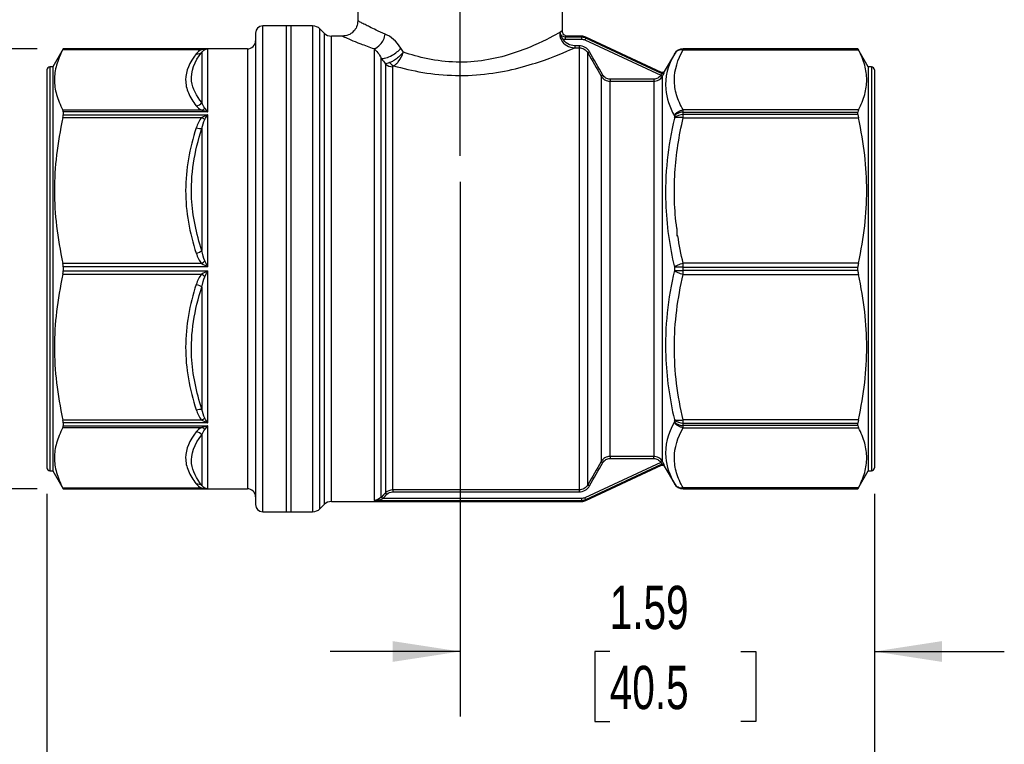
# Model space of a CAD drawing. Header units: inches. Extents: x 0.5 to 21.5, y 0.5 to 16.5.
# Tile 3 of 11: x 4.3 to 8.1, y 3.8 to 6.6. Entities that reach past the tile are written whole.
import ezdxf

# ---------------------------------------------------------------- set-up
doc = ezdxf.new("R2010")
doc.units = ezdxf.units.IN
doc.header["$LTSCALE"] = 2
doc.header["$MEASUREMENT"] = 0
doc.linetypes.add('SLD-Center', pattern=[0.75, 0.6, -0.05, 0.05, -0.05])
doc.linetypes.add('SLD-Solid', pattern=[0])
doc.layers.add('CENTER', color=40, linetype='SLD-Center')
doc.layers.add('DIMENSIONS', color=140, linetype='SLD-Solid', lineweight=25)
doc.styles.add('SLDTEXTSTYLE0', font='TXT', dxfattribs={"width": 0.7})
doc.dimstyles.new('SLDDIMSTYLE0', dxfattribs={"dimtxt": 0.169922, "dimasz": 0.26, "dimexe": 0, "dimexo": 0.0625, "dimgap": 0.04248, "dimtad": 0, "dimtih": 1, "dimtoh": 1, "dimrnd": 1e-09, "dimzin": 12, "dimdsep": 46, "dimtxsty": 'SLDTEXTSTYLE0', "dimsah": 1, "dimcen": 0.09, "dimadec": 0, "dimazin": 3, "dimtfac": 1, "dimtmove": 0, "dimatfit": 0, "dimfxl": 0, "dimfrac": 2, "dimtolj": 1, "dimtzin": 12, "dimarcsym": 0})
doc.dimstyles.new('SLDDIMSTYLE1', dxfattribs={"dimtxt": 0.169922, "dimasz": 0.26, "dimexe": 0, "dimexo": 0.0625, "dimgap": 0.04248, "dimtad": 0, "dimtih": 1, "dimtoh": 1, "dimrnd": 1e-09, "dimzin": 12, "dimdsep": 46, "dimtxsty": 'SLDTEXTSTYLE0', "dimsah": 1, "dimcen": 0.09, "dimadec": 0, "dimazin": 3, "dimtfac": 1, "dimtofl": 0, "dimtmove": 0, "dimatfit": 3, "dimfxl": 0, "dimfrac": 2, "dimtolj": 1, "dimtzin": 12, "dimarcsym": 0})

# ---------------------------------------------------------------- blocks, each defined once
blk = doc.blocks.new('_D')
at = {"layer": 'DIMENSIONS'}
for p, q in [((5.9708, 6.0131), (5.9708, 3.9551)), ((7.5653, 4.8124), (7.5653, 3.9551)), ((5.9708, 4.2051), (5.4708, 4.2051)), ((6.5467, 4.2051), (6.4896, 4.2051)), ((6.4896, 4.2051), (6.4896, 3.935)), ((7.0516, 4.2051), (7.1087, 4.2051)), ((7.1087, 4.2051), (7.1087, 3.935)), ((7.5653, 4.2051), (8.0653, 4.2051)), ((6.4896, 3.935), (6.5467, 3.935)), ((7.1087, 3.935), (7.0516, 3.935))]:
    blk.add_line(p, q, dxfattribs=at)
for points in [[(5.9708, 4.2051), (5.7108, 4.2451), (5.7108, 4.1651)], [(7.5653, 4.2051), (7.8253, 4.1651), (7.8253, 4.2451)]]:
    blk.add_solid(points, dxfattribs=at)
at = {"layer": 'DIMENSIONS', "char_height": 0.16667, "attachment_point": 1, "style": 'SLDTEXTSTYLE0'}
for s, insert in [('1.59', (6.5467, 4.458)), ('40.5', (6.5467, 4.1499))]:
    blk.add_mtext(s, dxfattribs=dict(at, insert=insert))
blk = doc.blocks.new('_D_2')
at = {"layer": 'DIMENSIONS'}
for p, q in [((4.3436, 6.5246), (3.3415, 6.5246)), ((3.5915, 6.5246), (3.5915, 5.9862)), ((3.339, 5.6781), (3.282, 5.6781)), ((3.282, 5.6781), (3.282, 5.4081)), ((3.844, 5.6781), (3.901, 5.6781)), ((3.901, 5.6781), (3.901, 5.4081)), ((3.282, 5.4081), (3.339, 5.4081)), ((3.901, 5.4081), (3.844, 5.4081)), ((3.5915, 4.8317), (3.5915, 5.37)), ((4.3436, 4.8317), (3.3415, 4.8317))]:
    blk.add_line(p, q, dxfattribs=at)
for points in [[(3.5915, 6.5246), (3.5515, 6.2646), (3.6315, 6.2646)], [(3.5915, 4.8317), (3.6315, 5.0917), (3.5515, 5.0917)]]:
    blk.add_solid(points, dxfattribs=at)
at = {"layer": 'DIMENSIONS', "char_height": 0.16667, "attachment_point": 1, "style": 'SLDTEXTSTYLE0'}
for s, insert in [('1.69', (3.339, 5.931)), ('43.0', (3.339, 5.6229))]:
    blk.add_mtext(s, dxfattribs=dict(at, insert=insert))
blk = doc.blocks.new('_D_3')
at = {"layer": 'DIMENSIONS'}
for p, q in [((4.3802, 4.8124), (4.3802, 2.9033)), ((7.5653, 4.8124), (7.5653, 2.9033)), ((4.3802, 3.1533), (5.3866, 3.1533)), ((5.6168, 3.1533), (5.5598, 3.1533)), ((5.5598, 3.1533), (5.5598, 2.8832)), ((6.1218, 3.1533), (6.1788, 3.1533)), ((6.1788, 3.1533), (6.1788, 2.8832)), ((7.5653, 3.1533), (6.3521, 3.1533)), ((5.5598, 2.8832), (5.6168, 2.8832)), ((6.1788, 2.8832), (6.1218, 2.8832))]:
    blk.add_line(p, q, dxfattribs=at)
for points in [[(4.3802, 3.1533), (4.6402, 3.1133), (4.6402, 3.1933)], [(7.5653, 3.1533), (7.3053, 3.1933), (7.3053, 3.1133)]]:
    blk.add_solid(points, dxfattribs=at)
at = {"layer": 'DIMENSIONS', "char_height": 0.16667, "attachment_point": 1, "style": 'SLDTEXTSTYLE0'}
for s, insert in [('3.19', (5.6168, 3.4062)), ('80.9', (5.6168, 3.0981))]:
    blk.add_mtext(s, dxfattribs=dict(at, insert=insert))

msp = doc.modelspace()

# ---------------------------------------------------------------- linework, layer by layer
for p, q in [((5.5771, 7.0738), (5.5771, 6.6328)), ((6.3645, 6.5934), (6.3645, 7.0738)), ((5.3192, 6.6132), (5.2109, 6.6132)), ((5.2109, 4.8143), (5.2109, 6.6132)), ((5.4033, 6.6132), (5.3015, 6.6132)), ((5.3015, 6.6132), (5.3015, 4.7431)), ((5.3192, 6.6132), (5.3192, 4.7431)), ((5.4033, 6.6132), (5.4033, 4.7431)), ((5.4474, 6.5853), (5.4311, 6.6017)), ((5.4311, 4.7546), (5.4311, 6.6017)), ((5.1834, 6.5856), (5.1834, 4.8397)), ((5.4474, 6.5853), (5.4474, 4.7709)), ((5.5181, 6.5738), (5.4753, 6.5738)), ((5.4753, 4.7825), (5.4753, 6.5738)), ((6.4376, 6.5701), (6.3757, 6.5701)), ((6.3757, 6.5623), (6.4376, 6.5623)), ((6.4385, 6.5738), (6.3842, 6.5738)), ((6.4509, 6.5593), (6.7427, 6.4233)), ((6.7464, 6.4302), (6.4542, 6.5664)), ((6.7463, 6.4343), (6.4551, 6.5701)), ((4.4436, 6.5246), (4.4039, 6.4557)), ((4.4424, 6.5222), (4.9768, 6.5222)), ((5.1519, 6.5246), (4.4436, 6.5246)), ((4.4436, 6.5246), (4.9996, 6.5246)), ((4.4436, 6.5246), (4.4436, 6.5246)), ((4.9996, 6.2824), (4.9996, 6.5246)), ((5.1519, 6.5246), (5.1519, 4.8961)), ((5.6395, 6.5257), (5.6395, 4.7862)), ((6.4284, 6.5369), (6.4119, 6.5369)), ((6.4119, 6.5291), (6.4284, 6.5291)), ((6.4284, 6.5291), (6.4284, 4.8272)), ((7.5019, 6.5246), (6.8294, 6.5246)), ((6.8294, 6.5216), (6.8294, 6.5246)), ((7.5019, 6.5246), (6.8294, 6.5246)), ((6.8294, 6.5246), (6.8294, 6.5246)), ((6.8294, 6.5216), (7.5035, 6.5216)), ((7.5416, 6.4557), (7.5019, 6.5246)), ((7.5019, 6.5246), (7.5019, 6.5246)), ((4.9773, 6.5124), (4.9773, 6.3178)), ((5.6674, 4.7992), (5.6674, 6.4888)), ((6.4625, 4.8471), (6.4625, 6.5092)), ((6.7953, 6.5049), (6.7564, 6.4375)), ((6.7953, 6.5049), (6.7953, 6.5049)), ((4.3802, 6.4439), (4.3802, 4.9707)), ((4.4039, 6.4557), (4.392, 6.4557)), ((4.392, 6.4557), (4.392, 4.9598)), ((4.4039, 6.4557), (4.4039, 4.9598)), ((5.6837, 6.4664), (5.6837, 4.8156)), ((5.7115, 4.8272), (5.7115, 6.4559)), ((7.5535, 6.4557), (7.5416, 6.4557)), ((7.5416, 6.4557), (7.5416, 4.9006)), ((7.5535, 6.4557), (7.5535, 4.9006)), ((7.5653, 6.4439), (7.5653, 4.9124)), ((6.5136, 6.42), (6.5136, 4.9363)), ((6.7158, 6.408), (6.5477, 6.408)), ((6.7499, 4.9363), (6.7499, 6.42)), ((6.5477, 4.9561), (6.5477, 6.4002)), ((6.5477, 6.4002), (6.7158, 6.4002)), ((6.7158, 6.4002), (6.7158, 4.9561)), ((4.9768, 6.2891), (4.4424, 6.2891)), ((4.4424, 6.2609), (4.9768, 6.2609)), ((4.4436, 6.2824), (4.4436, 6.2709)), ((4.9996, 6.2824), (4.4436, 6.2824)), ((4.4436, 6.2709), (4.9996, 6.2709)), ((4.9996, 5.6863), (4.9996, 6.2709)), ((6.7953, 6.2673), (6.7953, 6.2582)), ((6.8294, 6.2813), (6.8294, 6.2896)), ((7.5035, 6.2896), (6.8294, 6.2896)), ((6.8294, 6.272), (6.8294, 6.2813)), ((6.8294, 6.2813), (7.5019, 6.2813)), ((6.8294, 6.2595), (6.8294, 6.272)), ((7.5019, 6.272), (6.8294, 6.272)), ((6.8294, 6.2595), (7.5035, 6.2595)), ((7.5019, 6.272), (7.5019, 6.2813)), ((4.9773, 6.2183), (4.9773, 5.7485)), ((6.8048, 5.834), (6.8048, 5.8055)), ((6.8048, 5.8055), (6.8088, 5.8055)), ((6.8048, 5.8054), (6.8048, 5.8055)), ((4.9768, 5.6981), (4.4424, 5.6981)), ((4.9996, 5.6863), (4.4436, 5.6863)), ((4.4436, 5.6863), (4.4436, 5.67)), ((6.7953, 5.6846), (6.7953, 5.6717)), ((6.8294, 5.6847), (6.8294, 5.6995)), ((7.5035, 5.6995), (6.8294, 5.6995)), ((6.8294, 5.6716), (6.8294, 5.6847)), ((6.8294, 5.6847), (7.5019, 5.6847)), ((7.5019, 5.6716), (7.5019, 5.6847)), ((4.4424, 5.6582), (4.9768, 5.6582)), ((4.4436, 5.67), (4.9996, 5.67)), ((4.9996, 5.0854), (4.9996, 5.67)), ((6.8294, 5.6568), (6.8294, 5.6716)), ((7.5019, 5.6716), (6.8294, 5.6716)), ((6.8294, 5.6568), (7.5035, 5.6568)), ((4.9773, 5.6078), (4.9773, 5.138)), ((4.9768, 5.0954), (4.4424, 5.0954)), ((4.4436, 5.0854), (4.4436, 5.0739)), ((4.9996, 5.0854), (4.4436, 5.0854)), ((6.7953, 5.0981), (6.7953, 5.089)), ((7.5035, 5.0968), (6.8294, 5.0968)), ((6.8294, 5.0843), (6.8294, 5.0968)), ((6.8294, 5.0843), (7.5019, 5.0843)), ((6.8294, 5.075), (6.8294, 5.0843)), ((7.5019, 5.075), (7.5019, 5.0843)), ((4.4424, 5.0672), (4.9768, 5.0672)), ((4.4436, 5.0739), (4.9996, 5.0739)), ((4.9996, 4.8317), (4.9996, 5.0739)), ((7.5019, 5.075), (6.8294, 5.075)), ((6.8294, 5.0667), (6.8294, 5.075)), ((6.8294, 5.0667), (7.5035, 5.0667)), ((4.9773, 5.0385), (4.9773, 4.8439)), ((4.3802, 4.9707), (4.3802, 4.9124)), ((4.392, 4.9598), (4.392, 4.9006)), ((4.4039, 4.9598), (4.4039, 4.9006)), ((6.7427, 4.933), (6.4509, 4.797)), ((6.7158, 4.9561), (6.5477, 4.9561)), ((6.5477, 4.9483), (6.7158, 4.9483)), ((4.392, 4.9006), (4.4039, 4.9006)), ((4.4039, 4.9006), (4.4436, 4.8317)), ((5.1519, 4.8961), (5.1519, 4.8317)), ((6.4542, 4.7899), (6.7464, 4.9261)), ((6.4551, 4.7862), (6.7463, 4.922)), ((6.7564, 4.9188), (6.7953, 4.8514)), ((7.5019, 4.8317), (7.5416, 4.9006)), ((7.5416, 4.9006), (7.5535, 4.9006)), ((6.7953, 4.8514), (6.7953, 4.8514)), ((4.9768, 4.8341), (4.4424, 4.8341)), ((4.4436, 4.8317), (5.1519, 4.8317)), ((4.4436, 4.8317), (4.4436, 4.8317)), ((4.9996, 4.8317), (4.4436, 4.8317)), ((5.1834, 4.8397), (5.1834, 4.7707)), ((5.2109, 4.7431), (5.2109, 4.8143)), ((6.4284, 4.8272), (5.7115, 4.8272)), ((5.7115, 4.8194), (6.4284, 4.8194)), ((7.5035, 4.8347), (6.8294, 4.8347)), ((6.8294, 4.8317), (6.8294, 4.8347)), ((6.8294, 4.8317), (7.5019, 4.8317)), ((6.8294, 4.8317), (7.5019, 4.8317)), ((6.8294, 4.8317), (6.8294, 4.8317)), ((7.5019, 4.8317), (7.5019, 4.8317)), ((5.4753, 4.7825), (6.4385, 4.7825)), ((5.6395, 4.7862), (6.4376, 4.7862)), ((6.4376, 4.794), (5.6733, 4.794)), ((5.2109, 4.7431), (5.3192, 4.7431)), ((5.3015, 4.7431), (5.4033, 4.7431)), ((5.4311, 4.7546), (5.4474, 4.7709))]:
    msp.add_line(p, q)
at = {"flags": 128}
for points in [[(5.6837, 4.8156), (5.6747, 4.8066), (5.6677, 4.7996)], [(5.6733, 4.794), (5.6822, 4.803), (5.6892, 4.8101)]]:
    msp.add_lwpolyline(points, dxfattribs=at)
for centre, radius, start, end in [((5.2109, 6.5856), 0.0276, 90, 180), ((5.4033, 6.5738), 0.0394, 45, 90), ((5.1519, 6.5561), 0.0315, 270, 0), ((5.4753, 6.6132), 0.0394, 225, 270), ((6.3604, 6.5894), 0.00493, 190.7022, 197.8442), ((6.8294, 6.4852), 0.0394, 90, 150), ((6.8294, 6.4852), 0.0394, 89.9997, 149.9988), ((4.392, 6.4439), 0.0118, 90, 180), ((7.5535, 6.4439), 0.0118, 0, 90), ((6.8276, 6.2373), 0.044, 87.621, 137.1048), ((6.8275, 6.2277), 0.0444, 87.564, 136.5377), ((6.8257, 2.7166), 2.9681, 89.9283, 90.5865), ((6.8257, 8.6396), 2.9681, 269.4135, 270.0717), ((6.8275, 5.1286), 0.0444, 223.4623, 272.436), ((6.8276, 5.119), 0.044, 222.8952, 272.379), ((4.392, 4.9124), 0.0118, 180, 270), ((7.5535, 4.9124), 0.0118, 270, 0), ((6.8294, 4.8711), 0.0394, 210, 270), ((6.8294, 4.8711), 0.0394, 210.0012, 270.0003), ((5.1519, 4.8002), 0.0315, 0, 90), ((5.4753, 4.7431), 0.0394, 90, 135), ((5.2109, 4.7707), 0.0276, 180, 270), ((5.4033, 4.7825), 0.0394, 270, 315)]:
    msp.add_arc(centre, radius, start, end)
for points, knots in [([(5.5771, 6.6328), (5.5762, 6.6251), (5.5744, 6.6097), (5.5608, 6.5901), (5.5413, 6.5765), (5.5258, 6.5747), (5.5181, 6.5738)], [0, 0, 0, 0, 0.249937, 0.499905, 0.749657, 1, 1, 1, 1]), ([(5.6827, 6.5816), (5.6706, 6.5869), (5.648, 6.5967), (5.6229, 6.6089), (5.6066, 6.6173), (5.5962, 6.6226), (5.5891, 6.6263), (5.5806, 6.6308), (5.5748, 6.634), (5.5771, 6.6328), (5.5771, 6.6328)], [0, 0, 0, 0, 0.192866, 0.359731, 0.500725, 0.586318, 0.670902, 0.75444, 0.999177, 1, 1, 1, 1]), ([(5.5181, 6.5738), (5.5181, 6.5738), (5.5175, 6.5741), (5.5198, 6.5731), (5.5274, 6.5696), (5.548, 6.5607), (5.5859, 6.5449), (5.6215, 6.5322), (5.6395, 6.5257)], [0, 0, 0, 0, 0.000854, 0.125069, 0.248426, 0.497087, 0.745904, 1, 1, 1, 1]), ([(5.6395, 6.5257), (5.648, 6.5282), (5.668, 6.5413), (5.6802, 6.5669), (5.6827, 6.5816)], [0, 0, 0, 0, 0.428571, 1, 1, 1, 1]), ([(6.3544, 6.5878), (6.338, 6.5787), (6.2656, 6.5381), (6.106, 6.4809), (5.9551, 6.4702), (5.8457, 6.4838), (5.7813, 6.5024), (5.7524, 6.5124)], [6.081244, 6.081244, 6.081244, 6.081244, 6.71721, 7.368684, 7.694421, 8.020158, 8.330932, 8.330932, 8.330932, 8.330932]), ([(6.3555, 6.5885), (6.3551, 6.5864), (6.3546, 6.5823), (6.3548, 6.5729), (6.357, 6.5652), (6.3596, 6.5603)], [-0.07228077, -0.07228077, -0.07228077, -0.07228077, -0.05162912, -0.03614038, 0, 0, 0, 0]), ([(6.3663, 6.5639), (6.3636, 6.5665), (6.36, 6.5713), (6.3565, 6.5798), (6.3556, 6.585), (6.3557, 6.5879)], [-0.07228077, -0.07228077, -0.07228077, -0.07228077, -0.03614038, -0.02065165, 0, 0, 0, 0]), ([(6.3557, 6.5879), (6.3557, 6.5883), (6.3557, 6.5888), (6.3558, 6.5893), (6.3558, 6.5893), (6.3558, 6.5894)], [-0.003647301, -0.003647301, -0.003647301, -0.003647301, -0.000498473, -0.000498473, 0, 0, 0, 0]), ([(6.3757, 6.5701), (6.3698, 6.5701), (6.3594, 6.5747), (6.3557, 6.585), (6.3558, 6.5894)], [0, 0, 0, 0, 0.0620979, 0.1086713, 0.1086713, 0.1086713, 0.1086713]), ([(6.3663, 6.5639), (6.3646, 6.563), (6.3616, 6.5614), (6.3599, 6.5605), (6.3596, 6.5603)], [0, 0, 0, 0, 0.571429, 1, 1, 1, 1]), ([(6.3596, 6.5603), (6.3645, 6.5509), (6.3799, 6.5349), (6.4013, 6.5291), (6.4119, 6.5291)], [0, 0, 0, 0, 0.0702546, 0.1405078, 0.1405078, 0.1405078, 0.1405078]), ([(6.3841, 6.5738), (6.3815, 6.5741), (6.3764, 6.5747), (6.3699, 6.5792), (6.3654, 6.5857), (6.3647, 6.5909), (6.3644, 6.5934)], [0, 0, 0, 0, 0.250094, 0.499943, 0.749834, 1, 1, 1, 1]), ([(6.3757, 6.5701), (6.3757, 6.5699), (6.3757, 6.569), (6.3757, 6.5661), (6.3757, 6.5642), (6.3757, 6.5623)], [0, 0, 0, 0, 0.5, 0.5, 1, 1, 1, 1]), ([(6.4376, 6.5701), (6.4376, 6.57), (6.4376, 6.5683), (6.4376, 6.5645), (6.4376, 6.5623)], [0, 0, 0, 0, 0.428571, 1, 1, 1, 1]), ([(6.4542, 6.5664), (6.4541, 6.5663), (6.4538, 6.5654), (6.4525, 6.5628), (6.4517, 6.5611), (6.4509, 6.5593)], [0, 0, 0, 0, 0.5, 0.5, 1, 1, 1, 1]), ([(4.4424, 6.5222), (4.431, 6.5013), (4.4229, 6.4816), (4.4122, 6.4431), (4.4095, 6.4244), (4.4095, 6.3869), (4.4122, 6.3681), (4.4229, 6.3296), (4.431, 6.3099), (4.4424, 6.2891)], [0, 0, 0, 0, 0.25, 0.25, 0.5, 0.5, 0.75, 0.75, 1, 1, 1, 1]), ([(4.9996, 6.5246), (4.9994, 6.5246), (4.9993, 6.5246), (4.9917, 6.5245), (4.9841, 6.5237), (4.9768, 6.5222)], [-0.08395482, -0.08395482, -0.08395482, -0.08395482, -0.08246334, -0.08246334, 0, 0, 0, 0]), ([(4.9882, 6.5219), (4.9918, 6.5236), (4.9956, 6.5245), (4.9994, 6.5246), (4.9995, 6.5246), (4.9996, 6.5246)], [-0.08395482, -0.08395482, -0.08395482, -0.08395482, -0.00149148, -0.00149148, 0, 0, 0, 0]), ([(5.6674, 6.4888), (5.6719, 6.4877), (5.6845, 6.4886), (5.7136, 6.5013), (5.7342, 6.5174), (5.7432, 6.5271)], [0, 0, 0, 0, 0.285714, 0.571429, 1, 1, 1, 1]), ([(5.7149, 6.4599), (5.7494, 6.45), (5.825, 6.432), (5.9527, 6.4191), (6.1263, 6.4292), (6.3097, 6.4826), (6.393, 6.5205), (6.4119, 6.5291)], [6.082024, 6.082024, 6.082024, 6.082024, 6.407761, 6.733498, 7.059235, 7.710709, 8.345895, 8.345895, 8.345895, 8.345895]), ([(6.4119, 6.5369), (6.4119, 6.535), (6.4119, 6.5331), (6.4119, 6.5302), (6.4119, 6.5293), (6.4119, 6.5291)], [0, 0, 0, 0, 0.5, 0.5, 1, 1, 1, 1]), ([(6.4284, 6.5369), (6.4284, 6.5353), (6.4284, 6.5314), (6.4284, 6.5293), (6.4284, 6.5291)], [0, 0, 0, 0, 0.428571, 1, 1, 1, 1]), ([(6.8294, 6.2896), (6.8187, 6.3086), (6.8101, 6.3279), (6.7983, 6.3667), (6.7953, 6.3862), (6.7955, 6.4447), (6.8079, 6.4836), (6.8294, 6.5216)], [0, 0, 0, 0, 0.25, 0.25, 0.5, 0.5, 1, 1, 1, 1]), ([(7.5035, 6.2896), (7.5147, 6.3104), (7.5227, 6.33), (7.5334, 6.3683), (7.536, 6.3869), (7.536, 6.4243), (7.5334, 6.4429), (7.5227, 6.4812), (7.5147, 6.5009), (7.5035, 6.5216)], [0, 0, 0, 0, 0.25, 0.25, 0.5, 0.5, 0.75, 0.75, 1, 1, 1, 1]), ([(4.955, 6.5055), (4.9294, 6.4733), (4.9147, 6.4394), (4.9143, 6.3887), (4.918, 6.3718), (4.932, 6.3383), (4.9422, 6.3218), (4.955, 6.3057)], [0, 0, 0, 0, 0.5, 0.5, 0.75, 0.75, 1, 1, 1, 1]), ([(4.9773, 6.3178), (4.9554, 6.3443), (4.9217, 6.4088), (4.9481, 6.4758), (4.9773, 6.5124)], [0, 0, 0, 0, 0.575193, 1.342116, 1.342116, 1.342116, 1.342116]), ([(5.7524, 6.5124), (5.7523, 6.5123), (5.7523, 6.5122), (5.7441, 6.5019), (5.7293, 6.4882), (5.7099, 6.4764), (5.7024, 6.4731), (5.6989, 6.4719)], [-0.00033008, -0.00033008, -0.00033008, -0.00033008, 0, 0, 0.0374703, 0.0499604, 0.0624505, 0.0624505, 0.0624505, 0.0624505]), ([(5.7149, 6.4599), (5.7179, 6.4615), (5.7242, 6.4657), (5.7391, 6.4809), (5.7483, 6.4987), (5.7523, 6.5121), (5.7524, 6.5123), (5.7524, 6.5124)], [-0.00033008, -0.00033008, -0.00033008, -0.00033008, 0.01216002, 0.02465012, 0.06212043, 0.06212043, 0.0624505, 0.0624505, 0.0624505, 0.0624505]), ([(6.4693, 6.5131), (6.4678, 6.5123), (6.4644, 6.5103), (6.4626, 6.5093), (6.4625, 6.5092)], [0, 0, 0, 0, 0.428571, 1, 1, 1, 1]), ([(6.7953, 6.5049), (6.7707, 6.4614), (6.7487, 6.3823), (6.7769, 6.3012), (6.7953, 6.2673)], [0, 0, 0, 0, 0.88516, 1.54903, 1.54903, 1.54903, 1.54903]), ([(6.5204, 6.4239), (6.5185, 6.4228), (6.5151, 6.4208), (6.5137, 6.4201), (6.5136, 6.42)], [0, 0, 0, 0, 0.571429, 1, 1, 1, 1]), ([(6.5477, 6.408), (6.5477, 6.4061), (6.5477, 6.4043), (6.5477, 6.4014), (6.5477, 6.4005), (6.5477, 6.4002)], [0, 0, 0, 0, 0.5, 0.5, 1, 1, 1, 1]), ([(6.7158, 6.408), (6.7158, 6.4059), (6.7158, 6.4021), (6.7158, 6.4004), (6.7158, 6.4002)], [0, 0, 0, 0, 0.571429, 1, 1, 1, 1]), ([(6.7427, 6.4233), (6.7446, 6.4221), (6.748, 6.4201), (6.7493, 6.4193), (6.7494, 6.4192)], [0, 0, 0, 0, 0.571429, 1, 1, 1, 1]), ([(6.7429, 6.4236), (6.7448, 6.4225), (6.7483, 6.4206), (6.7497, 6.42), (6.7499, 6.42)], [0, 0, 0, 0, 0.571429, 1, 1, 1, 1]), ([(6.7564, 6.4375), (6.7558, 6.4367), (6.7547, 6.4352), (6.752, 6.4338), (6.7491, 6.4334), (6.7472, 6.434), (6.7463, 6.4343)], [0, 0, 0, 0, 0.249946, 0.499893, 0.749636, 1, 1, 1, 1]), ([(6.7464, 6.4302), (6.7479, 6.4295), (6.752, 6.429), (6.7554, 6.4315), (6.7566, 6.4334)], [0, 0, 0, 0, 0.428571, 1, 1, 1, 1]), ([(4.9996, 6.2824), (4.9995, 6.2825), (4.9994, 6.2826), (4.9956, 6.288), (4.9918, 6.2927), (4.9882, 6.2966)], [-0.00149148, -0.00149148, -0.00149148, -0.00149148, 0, 0, 0.08246334, 0.08246334, 0.08246334, 0.08246334]), ([(4.4424, 6.2609), (4.431, 6.2106), (4.4229, 6.1629), (4.4122, 6.07), (4.4095, 6.0247), (4.4095, 5.9342), (4.4122, 5.8889), (4.4229, 5.796), (4.431, 5.7484), (4.4424, 5.6981)], [0, 0, 0, 0, 0.25, 0.25, 0.5, 0.5, 0.75, 0.75, 1, 1, 1, 1]), ([(4.9768, 6.2891), (4.9841, 6.2875), (4.9917, 6.2853), (4.9993, 6.2825), (4.9994, 6.2825), (4.9996, 6.2824)], [-0.00149148, -0.00149148, -0.00149148, -0.00149148, 0.08097186, 0.08097186, 0.08246334, 0.08246334, 0.08246334, 0.08246334]), ([(4.9996, 6.2709), (4.9994, 6.2708), (4.9993, 6.2708), (4.9917, 6.2679), (4.9841, 6.2646), (4.9768, 6.2609)], [-0.08395478, -0.08395478, -0.08395478, -0.08395478, -0.08246738, -0.08246738, 0, 0, 0, 0]), ([(4.9882, 6.2529), (4.9918, 6.2592), (4.9956, 6.2652), (4.9994, 6.2707), (4.9995, 6.2708), (4.9996, 6.2709)], [-0.08395478, -0.08395478, -0.08395478, -0.08395478, -0.0014874, -0.0014874, 0, 0, 0, 0]), ([(6.7953, 6.2582), (6.7707, 6.1515), (6.7487, 5.9584), (6.7769, 5.7652), (6.7953, 5.6846)], [0, 0, 0, 0, 0.88516, 1.54903, 1.54903, 1.54903, 1.54903]), ([(6.8048, 5.834), (6.8002, 5.8695), (6.7972, 5.9051), (6.7948, 5.9765), (6.7965, 6.0836), (6.8131, 6.1898), (6.8294, 6.2595)], [0, 0, 0, 0, 0.25, 0.25, 0.5, 1, 1, 1, 1]), ([(7.5035, 5.6995), (7.5147, 5.7495), (7.5227, 5.7969), (7.5334, 5.8894), (7.536, 5.9344), (7.536, 6.0245), (7.5334, 6.0696), (7.5227, 6.162), (7.5147, 6.2095), (7.5035, 6.2595)], [0, 0, 0, 0, 0.25, 0.25, 0.5, 0.5, 0.75, 0.75, 1, 1, 1, 1]), ([(4.955, 6.2207), (4.9294, 6.1428), (4.9147, 6.0611), (4.9143, 5.9386), (4.918, 5.8978), (4.932, 5.8171), (4.9422, 5.7772), (4.955, 5.7383)], [0, 0, 0, 0, 0.5, 0.5, 0.75, 0.75, 1, 1, 1, 1]), ([(4.9773, 5.7485), (4.9554, 5.8134), (4.9217, 5.9709), (4.9481, 6.1312), (4.9773, 6.2183)], [0, 0, 0, 0, 0.575186, 1.3421, 1.3421, 1.3421, 1.3421]), ([(4.9768, 5.6981), (4.9841, 5.6944), (4.9917, 5.6904), (4.9993, 5.6865), (4.9994, 5.6864), (4.9996, 5.6863)], [-0.0014874, -0.0014874, -0.0014874, -0.0014874, 0.08097998, 0.08097998, 0.08246738, 0.08246738, 0.08246738, 0.08246738]), ([(4.9996, 5.6863), (4.9995, 5.6865), (4.9994, 5.6866), (4.9956, 5.6943), (4.9918, 5.7018), (4.9882, 5.7091)], [-0.0014874, -0.0014874, -0.0014874, -0.0014874, 0, 0, 0.08246738, 0.08246738, 0.08246738, 0.08246738]), ([(4.4424, 5.6582), (4.431, 5.6079), (4.4229, 5.5603), (4.4122, 5.4673), (4.4095, 5.4221), (4.4095, 5.3316), (4.4122, 5.2863), (4.4229, 5.1934), (4.431, 5.1457), (4.4424, 5.0954)], [0, 0, 0, 0, 0.25, 0.25, 0.5, 0.5, 0.75, 0.75, 1, 1, 1, 1]), ([(4.9996, 5.67), (4.9994, 5.6699), (4.9993, 5.6698), (4.9917, 5.6659), (4.9841, 5.6619), (4.9768, 5.6582)], [-0.08395482, -0.08395482, -0.08395482, -0.08395482, -0.08246334, -0.08246334, 0, 0, 0, 0]), ([(4.9882, 5.6472), (4.9918, 5.6545), (4.9956, 5.662), (4.9994, 5.6697), (4.9995, 5.6698), (4.9996, 5.67)], [-0.08395482, -0.08395482, -0.08395482, -0.08395482, -0.00149148, -0.00149148, 0, 0, 0, 0]), ([(6.7953, 5.6717), (6.7707, 5.5643), (6.7487, 5.3703), (6.7769, 5.1781), (6.7953, 5.0981)], [0, 0, 0, 0, 0.88516, 1.54903, 1.54903, 1.54903, 1.54903]), ([(6.8294, 5.0968), (6.8187, 5.1427), (6.8101, 5.1893), (6.7983, 5.2829), (6.7953, 5.33), (6.7955, 5.4711), (6.8079, 5.565), (6.8294, 5.6568)], [0, 0, 0, 0, 0.25, 0.25, 0.5, 0.5, 1, 1, 1, 1]), ([(7.5035, 5.0968), (7.5147, 5.1468), (7.5227, 5.1943), (7.5334, 5.2867), (7.536, 5.3318), (7.536, 5.4219), (7.5334, 5.4669), (7.5227, 5.5594), (7.5147, 5.6068), (7.5035, 5.6568)], [0, 0, 0, 0, 0.25, 0.25, 0.5, 0.5, 0.75, 0.75, 1, 1, 1, 1]), ([(4.955, 5.618), (4.9294, 5.5402), (4.9147, 5.4585), (4.9143, 5.336), (4.918, 5.2951), (4.932, 5.2144), (4.9422, 5.1746), (4.955, 5.1356)], [0, 0, 0, 0, 0.5, 0.5, 0.75, 0.75, 1, 1, 1, 1]), ([(4.9773, 5.138), (4.9554, 5.2033), (4.9217, 5.3616), (4.9481, 5.5212), (4.9773, 5.6078)], [0, 0, 0, 0, 0.575193, 1.342116, 1.342116, 1.342116, 1.342116]), ([(4.9768, 5.0954), (4.9841, 5.0917), (4.9917, 5.0884), (4.9993, 5.0855), (4.9994, 5.0855), (4.9996, 5.0854)], [-0.00149148, -0.00149148, -0.00149148, -0.00149148, 0.08097186, 0.08097186, 0.08246334, 0.08246334, 0.08246334, 0.08246334]), ([(4.9996, 5.0854), (4.9995, 5.0855), (4.9994, 5.0856), (4.9956, 5.0911), (4.9918, 5.0971), (4.9882, 5.1034)], [-0.00149148, -0.00149148, -0.00149148, -0.00149148, 0, 0, 0.08246334, 0.08246334, 0.08246334, 0.08246334]), ([(6.7953, 5.089), (6.7707, 5.0438), (6.7487, 4.9626), (6.7769, 4.884), (6.7953, 4.8514)], [0, 0, 0, 0, 0.88516, 1.54903, 1.54903, 1.54903, 1.54903]), ([(4.4424, 5.0672), (4.431, 5.0464), (4.4229, 5.0267), (4.4122, 4.9882), (4.4095, 4.9694), (4.4095, 4.9319), (4.4122, 4.9132), (4.4229, 4.8747), (4.431, 4.855), (4.4424, 4.8341)], [0, 0, 0, 0, 0.25, 0.25, 0.5, 0.5, 0.75, 0.75, 1, 1, 1, 1]), ([(4.955, 5.0506), (4.9294, 5.0183), (4.9147, 4.9846), (4.9143, 4.9338), (4.918, 4.9169), (4.932, 4.8834), (4.9422, 4.8669), (4.955, 4.8508)], [0, 0, 0, 0, 0.5, 0.5, 0.75, 0.75, 1, 1, 1, 1]), ([(4.9996, 5.0739), (4.9994, 5.0738), (4.9993, 5.0738), (4.9917, 5.071), (4.9841, 5.0688), (4.9768, 5.0672)], [-0.08395478, -0.08395478, -0.08395478, -0.08395478, -0.08246738, -0.08246738, 0, 0, 0, 0]), ([(4.9882, 5.0597), (4.9918, 5.0636), (4.9956, 5.0683), (4.9994, 5.0737), (4.9995, 5.0738), (4.9996, 5.0739)], [-0.08395478, -0.08395478, -0.08395478, -0.08395478, -0.0014874, -0.0014874, 0, 0, 0, 0]), ([(6.8294, 4.8347), (6.8187, 4.8537), (6.8101, 4.873), (6.7983, 4.9118), (6.7953, 4.9313), (6.7955, 4.9897), (6.8079, 5.0286), (6.8294, 5.0667)], [0, 0, 0, 0, 0.25, 0.25, 0.5, 0.5, 1, 1, 1, 1]), ([(7.5035, 4.8347), (7.5147, 4.8554), (7.5227, 4.8751), (7.5334, 4.9134), (7.536, 4.932), (7.536, 4.9693), (7.5334, 4.988), (7.5227, 5.0263), (7.5147, 5.0459), (7.5035, 5.0667)], [0, 0, 0, 0, 0.25, 0.25, 0.5, 0.5, 0.75, 0.75, 1, 1, 1, 1]), ([(4.9773, 4.8439), (4.9554, 4.8714), (4.9217, 4.9378), (4.9481, 5.0032), (4.9773, 5.0385)], [0, 0, 0, 0, 0.575186, 1.3421, 1.3421, 1.3421, 1.3421]), ([(6.5136, 4.9363), (6.5137, 4.9362), (6.5151, 4.9355), (6.5185, 4.9335), (6.5204, 4.9324)], [0, 0, 0, 0, 0.428571, 1, 1, 1, 1]), ([(6.5477, 4.9561), (6.5477, 4.9558), (6.5477, 4.9549), (6.5477, 4.952), (6.5477, 4.9502), (6.5477, 4.9483)], [0, 0, 0, 0, 0.5, 0.5, 1, 1, 1, 1]), ([(6.7158, 4.9483), (6.7158, 4.9502), (6.7158, 4.952), (6.7158, 4.9549), (6.7158, 4.9558), (6.7158, 4.9561)], [0, 0, 0, 0, 0.5, 0.5, 1, 1, 1, 1]), ([(6.7427, 4.933), (6.7446, 4.9342), (6.748, 4.9362), (6.7493, 4.937), (6.7494, 4.9371)], [0, 0, 0, 0, 0.571429, 1, 1, 1, 1]), ([(6.7429, 4.9327), (6.7448, 4.9338), (6.7483, 4.9357), (6.7497, 4.9363), (6.7499, 4.9363)], [0, 0, 0, 0, 0.571429, 1, 1, 1, 1]), ([(6.7464, 4.9261), (6.7484, 4.927), (6.7527, 4.9271), (6.7557, 4.9244), (6.7566, 4.9229)], [0, 0, 0, 0, 0.571429, 1, 1, 1, 1]), ([(6.7463, 4.922), (6.7472, 4.9223), (6.7491, 4.9229), (6.752, 4.9225), (6.7547, 4.9211), (6.7558, 4.9196), (6.7564, 4.9188)], [0, 0, 0, 0, 0.250364, 0.500107, 0.750054, 1, 1, 1, 1]), ([(4.9768, 4.8341), (4.9841, 4.8326), (4.9917, 4.8318), (4.9993, 4.8317), (4.9994, 4.8317), (4.9996, 4.8317)], [-0.0014874, -0.0014874, -0.0014874, -0.0014874, 0.08097998, 0.08097998, 0.08246738, 0.08246738, 0.08246738, 0.08246738]), ([(4.9996, 4.8317), (4.9995, 4.8317), (4.9994, 4.8317), (4.9956, 4.8318), (4.9918, 4.8327), (4.9882, 4.8344)], [-0.0014874, -0.0014874, -0.0014874, -0.0014874, 0, 0, 0.08246738, 0.08246738, 0.08246738, 0.08246738]), ([(5.6837, 4.8156), (5.6838, 4.8155), (5.6849, 4.8144), (5.6876, 4.8117), (5.6892, 4.8101)], [0, 0, 0, 0, 0.428571, 1, 1, 1, 1]), ([(5.7115, 4.8272), (5.7115, 4.827), (5.7115, 4.826), (5.7115, 4.8232), (5.7115, 4.8213), (5.7115, 4.8194)], [0, 0, 0, 0, 0.5, 0.5, 1, 1, 1, 1]), ([(6.4284, 4.8272), (6.4284, 4.827), (6.4284, 4.8248), (6.4284, 4.821), (6.4284, 4.8194)], [0, 0, 0, 0, 0.571429, 1, 1, 1, 1]), ([(6.4625, 4.8471), (6.4626, 4.847), (6.4644, 4.846), (6.4678, 4.844), (6.4693, 4.8431)], [0, 0, 0, 0, 0.571429, 1, 1, 1, 1]), ([(5.6674, 4.7992), (5.6595, 4.7912), (5.6493, 4.7868), (5.6396, 4.7862), (5.6396, 4.7862), (5.6395, 4.7862)], [0.0012214, 0.0012214, 0.0012214, 0.0012214, 0.1035212, 0.1035212, 0.1040877, 0.1040877, 0.1040877, 0.1040877]), ([(5.6395, 4.7862), (5.6396, 4.7862), (5.6396, 4.7862), (5.6513, 4.7865), (5.6635, 4.7891), (5.6729, 4.7939)], [0.0012214, 0.0012214, 0.0012214, 0.0012214, 0.001788, 0.001788, 0.1040877, 0.1040877, 0.1040877, 0.1040877]), ([(5.6729, 4.7939), (5.6713, 4.7954), (5.6686, 4.7981), (5.6675, 4.7991), (5.6674, 4.7992)], [0, 0, 0, 0, 0.571429, 1, 1, 1, 1]), ([(5.6677, 4.7996), (5.6678, 4.7994), (5.6693, 4.798), (5.6721, 4.7952), (5.6733, 4.794)], [0, 0, 0, 0, 0.571429, 1, 1, 1, 1]), ([(6.4376, 4.794), (6.4376, 4.7918), (6.4376, 4.788), (6.4376, 4.7863), (6.4376, 4.7862)], [0, 0, 0, 0, 0.571429, 1, 1, 1, 1]), ([(6.4542, 4.7899), (6.4542, 4.79), (6.4535, 4.7915), (6.4518, 4.795), (6.4509, 4.797)], [0, 0, 0, 0, 0.428571, 1, 1, 1, 1])]:
    msp.add_open_spline(points, degree=3, knots=knots)
for points in [[(5.7432, 6.5271), (5.7263, 6.5544), (5.7036, 6.5728), (5.6827, 6.5816)], [(6.3555, 6.5885), (6.3552, 6.5883), (6.3548, 6.588), (6.3544, 6.5878)], [(6.3558, 6.5894), (6.3557, 6.5891), (6.3556, 6.5888), (6.3555, 6.5885)], [(6.3644, 6.5934), (6.3644, 6.5934), (6.3615, 6.5921), (6.3558, 6.5894)], [(6.4119, 6.5369), (6.4026, 6.5369), (6.384, 6.5418), (6.3706, 6.5557), (6.3663, 6.5639)], [(6.3663, 6.5639), (6.3694, 6.5628), (6.3725, 6.5623), (6.3757, 6.5623)], [(6.3757, 6.5701), (6.3813, 6.5725), (6.3841, 6.5738), (6.3841, 6.5738)], [(6.4384, 6.5738), (6.4384, 6.5738), (6.4382, 6.5726), (6.4376, 6.5701)], [(6.4542, 6.5664), (6.4491, 6.5688), (6.4433, 6.5701), (6.4376, 6.5701)], [(6.4376, 6.5623), (6.4422, 6.5623), (6.4468, 6.5613), (6.4509, 6.5593)], [(6.4551, 6.5701), (6.4524, 6.5712), (6.4471, 6.5733), (6.4413, 6.5737), (6.4384, 6.5738)], [(6.4542, 6.5664), (6.4548, 6.5689), (6.4551, 6.5701), (6.4551, 6.5701)], [(4.4424, 6.5222), (4.4432, 6.5237), (4.4436, 6.5245), (4.4436, 6.5246)], [(4.9768, 6.5222), (4.9659, 6.5175), (4.9598, 6.5115), (4.955, 6.5055)], [(4.9882, 6.5219), (4.9847, 6.5207), (4.9808, 6.5208), (4.9768, 6.5222)], [(4.9773, 6.5124), (4.9797, 6.516), (4.9827, 6.5194), (4.9882, 6.5219)], [(5.6395, 6.5257), (5.6491, 6.5175), (5.6596, 6.5049), (5.6674, 6.4888)], [(5.7524, 6.5124), (5.7493, 6.5173), (5.7463, 6.5222), (5.7432, 6.5271)], [(6.4693, 6.5131), (6.4652, 6.5203), (6.4531, 6.5325), (6.4366, 6.5369), (6.4284, 6.5369)], [(6.4284, 6.5291), (6.4352, 6.5291), (6.449, 6.5254), (6.4591, 6.5152), (6.4625, 6.5092)], [(6.8294, 6.5216), (6.8224, 6.5222), (6.8085, 6.5196), (6.7986, 6.5105), (6.7953, 6.5049)], [(7.5019, 6.5246), (7.5019, 6.5245), (7.5024, 6.5235), (7.5035, 6.5216)], [(4.955, 6.5055), (4.9634, 6.5045), (4.9717, 6.5071), (4.9773, 6.5124)], [(5.6674, 6.4888), (5.6727, 6.4814), (5.6782, 6.4739), (5.6837, 6.4664)], [(6.4625, 6.5092), (6.4795, 6.4795), (6.4966, 6.4497), (6.5136, 6.42)], [(6.5204, 6.4239), (6.5034, 6.4537), (6.4863, 6.4834), (6.4693, 6.5131)], [(5.6989, 6.4719), (5.6911, 6.4692), (5.6862, 6.4674), (5.6837, 6.4664)], [(5.6837, 6.4664), (5.6909, 6.4598), (5.7012, 6.4559), (5.7115, 6.4559)], [(5.6989, 6.4719), (5.7036, 6.4662), (5.7092, 6.462), (5.7149, 6.4599)], [(5.7115, 6.4559), (5.7115, 6.4574), (5.7124, 6.4589), (5.7149, 6.4599)], [(6.5136, 6.42), (6.517, 6.4141), (6.527, 6.404), (6.5408, 6.4002), (6.5477, 6.4002)], [(6.5477, 6.408), (6.5422, 6.408), (6.5312, 6.411), (6.5231, 6.4191), (6.5204, 6.4239)], [(6.7427, 6.4233), (6.7399, 6.4187), (6.7319, 6.4109), (6.7211, 6.408), (6.7158, 6.408)], [(6.7158, 6.4002), (6.7225, 6.4002), (6.7359, 6.4038), (6.7459, 6.4135), (6.7494, 6.4192)], [(6.7429, 6.4236), (6.7428, 6.4235), (6.7427, 6.4234), (6.7427, 6.4233)], [(6.7464, 6.4302), (6.7465, 6.4299), (6.7459, 6.4283), (6.744, 6.4251), (6.7429, 6.4236)], [(6.7463, 6.4343), (6.7463, 6.4343), (6.7463, 6.4329), (6.7464, 6.4302)], [(6.7494, 6.4192), (6.7496, 6.4195), (6.7497, 6.4197), (6.7499, 6.42)], [(6.7499, 6.42), (6.7517, 6.4233), (6.7552, 6.4298), (6.7566, 6.433), (6.7566, 6.4334)], [(6.7566, 6.4334), (6.7565, 6.4361), (6.7564, 6.4375), (6.7564, 6.4375)], [(4.955, 6.3057), (4.9634, 6.3067), (4.9717, 6.3112), (4.9773, 6.3178)], [(4.955, 6.3057), (4.9598, 6.2997), (4.9659, 6.2937), (4.9768, 6.2891)], [(4.9768, 6.2891), (4.9808, 6.2904), (4.9847, 6.2931), (4.9882, 6.2966)], [(4.9882, 6.2966), (4.9827, 6.3026), (4.9797, 6.3103), (4.9773, 6.3178)], [(4.4436, 6.2824), (4.4436, 6.2853), (4.4432, 6.2875), (4.4424, 6.2891)], [(4.4424, 6.2609), (4.4432, 6.2646), (4.4436, 6.268), (4.4436, 6.2709)], [(4.9768, 6.2609), (4.9659, 6.2497), (4.9598, 6.2351), (4.955, 6.2207)], [(4.9882, 6.2529), (4.9847, 6.2548), (4.9808, 6.2576), (4.9768, 6.2609)], [(4.9773, 6.2183), (4.9797, 6.2309), (4.9827, 6.2434), (4.9882, 6.2529)], [(6.7953, 6.2673), (6.7986, 6.2734), (6.8085, 6.2842), (6.8224, 6.2891), (6.8294, 6.2896)], [(6.8294, 6.2595), (6.8224, 6.2609), (6.8085, 6.2621), (6.7986, 6.26), (6.7953, 6.2582)], [(7.5035, 6.2896), (7.5024, 6.2877), (7.5019, 6.2849), (7.5019, 6.2813)], [(7.5019, 6.272), (7.5019, 6.2684), (7.5024, 6.2641), (7.5035, 6.2595)], [(4.955, 6.2207), (4.9634, 6.2183), (4.9717, 6.2175), (4.9773, 6.2183)], [(6.8088, 5.8055), (6.8075, 5.8055), (6.8061, 5.8055), (6.8048, 5.8054)], [(6.8294, 5.6995), (6.8212, 5.7345), (6.8143, 5.7699), (6.8088, 5.8055)], [(4.955, 5.7383), (4.9634, 5.7406), (4.9717, 5.7444), (4.9773, 5.7485)], [(4.955, 5.7383), (4.9598, 5.7239), (4.9659, 5.7093), (4.9768, 5.6981)], [(4.9882, 5.7091), (4.9827, 5.72), (4.9797, 5.7342), (4.9773, 5.7485)], [(4.4436, 5.6863), (4.4436, 5.6904), (4.4432, 5.6944), (4.4424, 5.6981)], [(4.9768, 5.6981), (4.9808, 5.7014), (4.9847, 5.7052), (4.9882, 5.7091)], [(6.7953, 5.6846), (6.7986, 5.6877), (6.8085, 5.6938), (6.8224, 5.6981), (6.8294, 5.6995)], [(7.5035, 5.6995), (7.5024, 5.6949), (7.5019, 5.6899), (7.5019, 5.6847)], [(4.4424, 5.6582), (4.4432, 5.6619), (4.4436, 5.6659), (4.4436, 5.67)], [(4.9768, 5.6582), (4.9659, 5.647), (4.9598, 5.6324), (4.955, 5.618)], [(4.9882, 5.6472), (4.9847, 5.6511), (4.9808, 5.6549), (4.9768, 5.6582)], [(4.9773, 5.6078), (4.9797, 5.6221), (4.9827, 5.6363), (4.9882, 5.6472)], [(6.8294, 5.6568), (6.8224, 5.6582), (6.8085, 5.6625), (6.7986, 5.6686), (6.7953, 5.6717)], [(7.5019, 5.6716), (7.5019, 5.6664), (7.5024, 5.6614), (7.5035, 5.6568)], [(4.955, 5.618), (4.9634, 5.6157), (4.9717, 5.6119), (4.9773, 5.6078)], [(4.955, 5.1356), (4.9634, 5.138), (4.9717, 5.1388), (4.9773, 5.138)], [(4.955, 5.1356), (4.9598, 5.1212), (4.9659, 5.1066), (4.9768, 5.0954)], [(4.9882, 5.1034), (4.9827, 5.1129), (4.9797, 5.1254), (4.9773, 5.138)], [(4.4436, 5.0854), (4.4436, 5.0883), (4.4432, 5.0917), (4.4424, 5.0954)], [(4.9768, 5.0954), (4.9808, 5.0987), (4.9847, 5.1015), (4.9882, 5.1034)], [(6.7953, 5.0981), (6.7986, 5.0963), (6.8085, 5.0942), (6.8224, 5.0954), (6.8294, 5.0968)], [(6.8294, 5.0667), (6.8224, 5.0672), (6.8085, 5.0721), (6.7986, 5.0829), (6.7953, 5.089)], [(7.5035, 5.0968), (7.5024, 5.0922), (7.5019, 5.0879), (7.5019, 5.0843)], [(4.4424, 5.0672), (4.4432, 5.0688), (4.4436, 5.071), (4.4436, 5.0739)], [(4.9768, 5.0672), (4.9659, 5.0626), (4.9598, 5.0566), (4.955, 5.0506)], [(4.9773, 5.0385), (4.9717, 5.0451), (4.9634, 5.0496), (4.955, 5.0506)], [(4.9882, 5.0597), (4.9847, 5.0632), (4.9808, 5.0659), (4.9768, 5.0672)], [(4.9773, 5.0385), (4.9797, 5.046), (4.9827, 5.0537), (4.9882, 5.0597)], [(7.5019, 5.075), (7.5019, 5.0714), (7.5024, 5.0686), (7.5035, 5.0667)], [(6.5136, 4.9363), (6.4966, 4.9065), (6.4795, 4.8768), (6.4625, 4.8471)], [(6.4693, 4.8431), (6.4863, 4.8729), (6.5034, 4.9026), (6.5204, 4.9324)], [(6.5477, 4.9561), (6.5408, 4.9561), (6.527, 4.9523), (6.517, 4.9422), (6.5136, 4.9363)], [(6.5204, 4.9324), (6.5231, 4.9371), (6.5312, 4.9453), (6.5422, 4.9483), (6.5477, 4.9483)], [(6.7494, 4.9371), (6.7459, 4.9428), (6.736, 4.9525), (6.7225, 4.9561), (6.7158, 4.9561)], [(6.7158, 4.9483), (6.7211, 4.9483), (6.7319, 4.9454), (6.7399, 4.9376), (6.7427, 4.933)], [(6.7427, 4.933), (6.7427, 4.9329), (6.7428, 4.9328), (6.7429, 4.9327)], [(6.7429, 4.9327), (6.744, 4.9312), (6.7459, 4.928), (6.7465, 4.9263), (6.7464, 4.9261)], [(6.7499, 4.9363), (6.7497, 4.9366), (6.7496, 4.9368), (6.7494, 4.9371)], [(6.7566, 4.9229), (6.7566, 4.9233), (6.7552, 4.9265), (6.7517, 4.933), (6.7499, 4.9363)], [(6.7464, 4.9261), (6.7463, 4.9234), (6.7463, 4.922), (6.7463, 4.922)], [(6.7564, 4.9188), (6.7564, 4.9188), (6.7565, 4.9202), (6.7566, 4.9229)], [(4.955, 4.8508), (4.9634, 4.8518), (4.9717, 4.8492), (4.9773, 4.8439)], [(4.955, 4.8508), (4.9598, 4.8448), (4.9659, 4.8388), (4.9768, 4.8341)], [(6.7953, 4.8514), (6.7986, 4.8458), (6.8085, 4.8367), (6.8224, 4.8341), (6.8294, 4.8347)], [(4.4436, 4.8317), (4.4436, 4.8318), (4.4432, 4.8326), (4.4424, 4.8341)], [(4.9768, 4.8341), (4.9808, 4.8355), (4.9847, 4.8356), (4.9882, 4.8344)], [(4.9882, 4.8344), (4.9827, 4.8369), (4.9797, 4.8403), (4.9773, 4.8439)], [(5.7115, 4.8272), (5.7012, 4.8272), (5.6909, 4.8229), (5.6837, 4.8156)], [(5.6892, 4.8101), (5.695, 4.8159), (5.7033, 4.8194), (5.7115, 4.8194)], [(6.4625, 4.8471), (6.4591, 4.8411), (6.449, 4.8309), (6.4352, 4.8272), (6.4284, 4.8272)], [(6.4284, 4.8194), (6.4366, 4.8194), (6.4531, 4.8238), (6.4652, 4.836), (6.4693, 4.8431)], [(7.5035, 4.8347), (7.5024, 4.8328), (7.5019, 4.8318), (7.5019, 4.8317)], [(5.6677, 4.7996), (5.6676, 4.7994), (5.6675, 4.7993), (5.6674, 4.7992)], [(5.6729, 4.7939), (5.673, 4.7939), (5.6731, 4.794), (5.6733, 4.794)], [(6.4509, 4.797), (6.4468, 4.795), (6.4422, 4.794), (6.4376, 4.794)], [(6.4376, 4.7862), (6.4433, 4.7862), (6.4491, 4.7875), (6.4542, 4.7899)], [(6.4376, 4.7862), (6.4382, 4.7837), (6.4384, 4.7825), (6.4384, 4.7825)], [(6.4384, 4.7825), (6.4413, 4.7826), (6.4471, 4.783), (6.4524, 4.7851), (6.4551, 4.7862)], [(6.4551, 4.7862), (6.4551, 4.7862), (6.4548, 4.7874), (6.4542, 4.7899)]]:
    msp.add_open_spline(points, degree=3)
at = {"layer": 'CENTER'}
msp.add_line((5.9708, 6.1131), (5.9708, 7.5738), dxfattribs=at)

# ---------------------------------------------------------------- dimensions: what is measured, and where the dimension line sits
at = {"layer": 'DIMENSIONS'}
dim = msp.add_linear_dim(base=(3.5915, 4.8317), p1=(4.4436, 6.5246), p2=(4.4436, 4.8317), angle=90, dimstyle='SLDDIMSTYLE1', dxfattribs=at)
dim.commit()
dim.dimension.update_dxf_attribs({"geometry": '_D_2', "text_midpoint": (3.5915, 5.6781), "dimtype": 160})
for base, p1, dimstyle, picture, middle in [((7.5653, 4.2051), (5.9708, 6.1131), 'SLDDIMSTYLE0', '_D', (6.7991, 4.2051)), ((7.5653, 3.1533), (4.3802, 4.9124), 'SLDDIMSTYLE1', '_D_3', (5.8693, 3.1533))]:
    dim = msp.add_linear_dim(base=base, p1=p1, p2=(7.5653, 4.9124), dimstyle=dimstyle, dxfattribs=at)
    dim.commit()
    dim.dimension.update_dxf_attribs({"geometry": picture, "text_midpoint": middle, "dimtype": 160})

doc.saveas('drawing.dxf')
